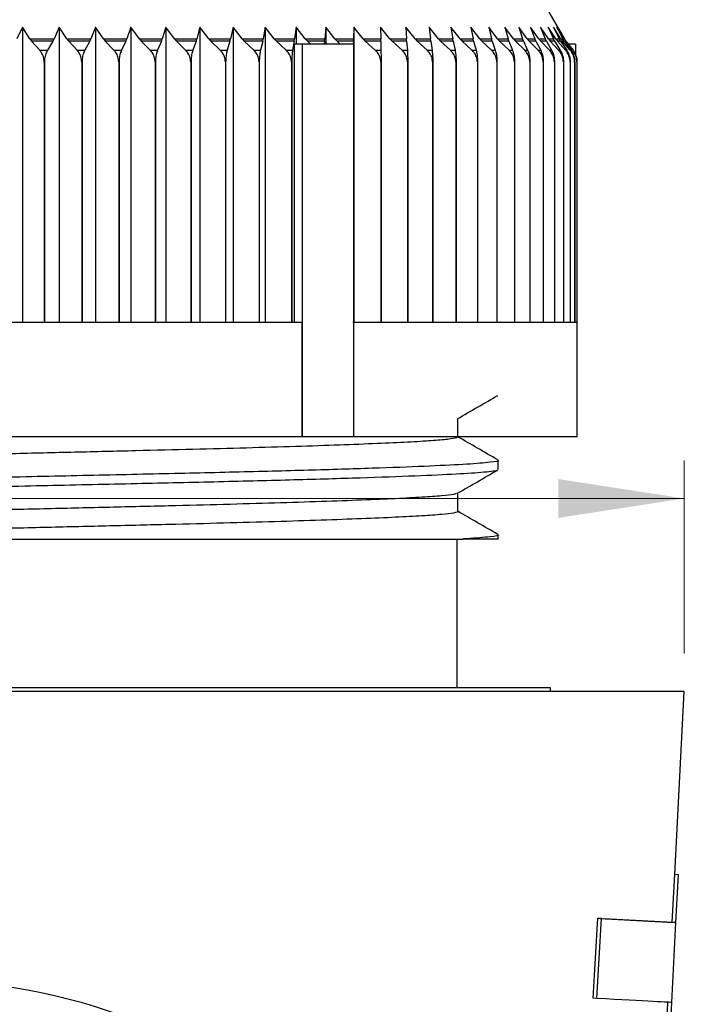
# Model space of a CAD drawing. Header units: millimetres. Extents: x 0 to 420, y 0 to 297.
# Tile 30 of 64: x 186 to 203, y 231 to 256. Entities that reach past the tile are written whole.
import ezdxf

# ---------------------------------------------------------------- set-up
doc = ezdxf.new("R2010")
doc.units = ezdxf.units.MM
doc.styles.add('SLDTEXTSTYLE1', font='TXT', dxfattribs={"width": 0.75})
doc.dimstyles.new('SLDDIMSTYLE0', dxfattribs={"dimtxt": 3.5, "dimasz": 3.302, "dimexe": 0, "dimexo": 0.0625, "dimgap": 0.875, "dimtad": 1, "dimrnd": 1e-09, "dimzin": 12, "dimdsep": 46, "dimtxsty": 'SLDTEXTSTYLE1', "dimsah": 1, "dimcen": 0.09, "dimadec": 0, "dimazin": 3, "dimtfac": 1, "dimtofl": 0, "dimtmove": 0, "dimatfit": 3, "dimfxl": 0, "dimfrac": 2, "dimtolj": 1, "dimtzin": 12, "dimarcsym": 0})

# ---------------------------------------------------------------- blocks, each defined once
blk = doc.blocks.new('_D_9')
at = {"color": 7, "linetype": 'Continuous', "lineweight": 0}
for p, q in [((163.751, 239.871), (163.751, 244.934)), ((203.371, 239.871), (203.371, 244.934)), ((163.751, 243.934), (145.117, 243.934)), ((163.751, 243.934), (203.371, 243.934))]:
    blk.add_line(p, q, dxfattribs=at)
at = {"color": 7, "linetype": 'Continuous', "lineweight": 18}
for points in [[(163.751, 243.934), (167.053, 243.426), (167.053, 244.442)], [(203.371, 243.934), (200.069, 244.442), (200.069, 243.426)]]:
    blk.add_solid(points, dxfattribs=at)
at = {"color": 7, "linetype": 'Continuous', "lineweight": 18, "char_height": 3.5, "attachment_point": 1, "style": 'SLDTEXTSTYLE1'}
for s, insert in [('%%c', (145.117, 248.446)), ('39,62', (150.395, 248.499))]:
    blk.add_mtext(s, dxfattribs=dict(at, insert=insert))
blk = doc.blocks.new('_D_10')
at = {"color": 7, "linetype": 'Continuous', "lineweight": 0}
for p, q in [((164.561, 224.471), (164.561, 227.294)), ((202.561, 224.471), (202.561, 227.294)), ((164.561, 226.294), (153.998, 226.294)), ((164.561, 226.294), (202.561, 226.294))]:
    blk.add_line(p, q, dxfattribs=at)
at = {"color": 7, "linetype": 'Continuous', "lineweight": 18}
for points in [[(164.561, 226.294), (167.863, 225.786), (167.863, 226.802)], [(202.561, 226.294), (199.259, 226.802), (199.259, 225.786)]]:
    blk.add_solid(points, dxfattribs=at)
at = {"color": 7, "linetype": 'Continuous', "lineweight": 18, "insert": (153.998, 230.805), "char_height": 3.5, "attachment_point": 1, "style": 'SLDTEXTSTYLE1'}
blk.add_mtext('38', dxfattribs=at)

msp = doc.modelspace()

# ---------------------------------------------------------------- linework, layer by layer
at = {"color": 7, "linetype": 'Continuous', "lineweight": 25}
for p, q in [((200.06809, 256.26571), (199.82715, 256.68618)), ((186.0103, 256.29138), (185.86462, 255.9873)), ((186.20746, 255.9873), (186.0103, 256.29138)), ((186.0103, 256.29138), (186.0103, 248.55104)), ((186.97219, 256.29138), (186.83846, 255.9873)), ((187.17764, 255.9873), (186.97219, 256.29138)), ((186.97219, 256.29138), (186.97219, 248.55104)), ((187.92211, 256.29138), (187.80077, 255.9873)), ((188.13512, 255.9873), (187.92211, 256.29138)), ((187.92211, 256.29138), (187.92211, 248.55104)), ((188.8567, 256.29138), (188.7482, 255.9873)), ((189.07653, 255.9873), (188.8567, 256.29138)), ((188.8567, 256.29138), (188.8567, 248.55104)), ((189.77269, 256.29138), (189.6774, 255.9873)), ((189.99856, 255.9873), (189.77269, 256.29138)), ((189.77269, 256.29138), (189.77269, 248.55104)), ((190.66686, 256.29138), (190.58512, 255.9873)), ((190.89798, 255.9873), (190.66686, 256.29138)), ((190.66686, 256.29138), (190.66686, 248.55104)), ((191.53608, 256.29138), (191.46817, 255.9873)), ((191.77163, 255.9873), (191.53608, 256.29138)), ((191.53608, 256.29138), (191.53608, 248.55104)), ((192.37727, 256.29138), (192.32344, 255.9873)), ((192.61643, 255.9873), (192.37727, 256.29138)), ((192.37727, 256.29138), (192.37727, 248.55104)), ((193.1875, 256.29138), (193.14793, 255.9873)), ((193.42943, 255.9873), (193.1875, 256.29138)), ((193.1875, 256.29138), (193.1875, 255.85104)), ((193.96392, 256.29138), (193.93875, 255.9873)), ((194.20777, 255.9873), (193.96392, 256.29138)), ((193.96392, 256.29138), (193.96392, 255.85104)), ((194.70379, 256.29138), (194.69311, 255.9873)), ((194.9487, 255.9873), (194.70379, 256.29138)), ((194.70379, 256.29138), (194.70379, 248.55104)), ((195.64964, 255.9873), (195.40452, 256.29138)), ((195.40452, 256.29138), (195.40837, 255.9873)), ((196.30811, 255.9873), (196.06365, 256.29138)), ((196.06365, 256.29138), (196.08202, 255.9873)), ((196.92181, 255.9873), (196.67887, 256.29138)), ((196.67887, 256.29138), (196.71168, 255.9873)), ((197.48857, 255.9873), (197.248, 256.29138)), ((197.248, 256.29138), (197.29515, 255.9873)), ((198.00642, 255.9873), (197.76906, 256.29138)), ((197.76906, 256.29138), (197.83038, 255.9873)), ((198.47352, 255.9873), (198.24022, 256.29138)), ((198.24022, 256.29138), (198.31549, 255.9873)), ((198.88824, 255.9873), (198.65981, 256.29138)), ((198.65981, 256.29138), (198.74876, 255.9873)), ((199.24912, 255.9873), (199.02636, 256.29138)), ((199.02636, 256.29138), (199.12869, 255.9873)), ((199.5549, 255.9873), (199.33859, 256.29138)), ((199.33859, 256.29138), (199.45394, 255.9873)), ((199.8045, 255.9873), (199.5954, 256.29138)), ((199.5954, 256.29138), (199.72336, 255.9873)), ((199.99704, 255.9873), (199.79589, 256.29138)), ((199.79589, 256.29138), (199.93601, 255.9873)), ((200.13184, 255.9873), (199.93935, 256.29138)), ((199.93935, 256.29138), (200.09114, 255.9873)), ((200.20844, 255.9873), (200.02528, 256.29138)), ((200.02528, 256.29138), (200.18821, 255.9873)), ((200.06804, 256.26568), (200.22687, 255.9873)), ((186.20746, 255.9873), (186.83846, 255.9873)), ((186.20746, 255.9873), (186.25151, 255.9289)), ((186.46224, 255.68646), (186.25151, 255.9289)), ((186.80858, 255.9289), (186.25151, 255.9289)), ((186.80858, 255.9289), (186.66564, 255.68646)), ((186.80858, 255.9289), (186.83846, 255.9873)), ((187.17764, 255.9873), (187.80077, 255.9873)), ((187.17764, 255.9873), (187.22354, 255.9289)), ((187.44312, 255.68646), (187.22354, 255.9289)), ((187.77367, 255.9289), (187.22354, 255.9289)), ((187.77367, 255.9289), (187.64399, 255.68646)), ((187.77367, 255.9289), (187.80077, 255.9873)), ((188.13512, 255.9873), (188.7482, 255.9873)), ((188.13512, 255.9873), (188.18271, 255.9289)), ((188.41037, 255.68646), (188.18271, 255.9289)), ((188.72396, 255.9289), (188.18271, 255.9289)), ((188.72396, 255.9289), (188.608, 255.68646)), ((188.72396, 255.9289), (188.7482, 255.9873)), ((189.07653, 255.9873), (189.6774, 255.9873)), ((189.07653, 255.9873), (189.12564, 255.9289)), ((189.36058, 255.68646), (189.12564, 255.9289)), ((189.65612, 255.9289), (189.12564, 255.9289)), ((189.65612, 255.9289), (189.55428, 255.68646)), ((189.65612, 255.9289), (189.6774, 255.9873)), ((189.99856, 255.9873), (190.58512, 255.9873)), ((189.99856, 255.9873), (190.04902, 255.9289)), ((190.29042, 255.68646), (190.04902, 255.9289)), ((190.56686, 255.9289), (190.04902, 255.9289)), ((190.56686, 255.9289), (190.4795, 255.68646)), ((190.56686, 255.9289), (190.58512, 255.9873)), ((190.89798, 255.9873), (191.46817, 255.9873)), ((190.89798, 255.9873), (190.94961, 255.9289)), ((191.19662, 255.68646), (190.94961, 255.9289)), ((191.453, 255.9289), (190.94961, 255.9289)), ((191.453, 255.9289), (191.38043, 255.68646)), ((191.453, 255.9289), (191.46817, 255.9873)), ((191.77163, 255.9873), (192.32344, 255.9873)), ((191.77163, 255.9873), (191.82425, 255.9289)), ((192.076, 255.68646), (191.82425, 255.9289)), ((192.31142, 255.9289), (191.82425, 255.9289)), ((192.31142, 255.9289), (192.25388, 255.68646)), ((192.31142, 255.9289), (192.32344, 255.9873)), ((192.61643, 255.9873), (193.14793, 255.9873)), ((192.61643, 255.9873), (192.66986, 255.9289)), ((192.92547, 255.68646), (192.66986, 255.9289)), ((193.13909, 255.9289), (192.66986, 255.9289)), ((193.13909, 255.9289), (193.0968, 255.68646)), ((193.13909, 255.9289), (193.14793, 255.9873)), ((193.42943, 255.9873), (193.93875, 255.9873)), ((193.42943, 255.9873), (193.48348, 255.9289)), ((193.93313, 255.9289), (193.48348, 255.9289)), ((193.56682, 255.85104), (193.48348, 255.9289)), ((193.93313, 255.9289), (193.92446, 255.85104)), ((193.93313, 255.9289), (193.93875, 255.9873)), ((194.20777, 255.9873), (194.69311, 255.9873)), ((194.20777, 255.9873), (194.26224, 255.9289)), ((194.34624, 255.85104), (194.26224, 255.9289)), ((194.69073, 255.9289), (194.26224, 255.9289)), ((194.69073, 255.9289), (194.68706, 255.85104)), ((194.69073, 255.9289), (194.69311, 255.9873)), ((194.9487, 255.9873), (195.40837, 255.9873)), ((194.9487, 255.9873), (195.00342, 255.9289)), ((195.26517, 255.68646), (195.00342, 255.9289)), ((195.40923, 255.9289), (195.00342, 255.9289)), ((195.40923, 255.9289), (195.40837, 255.9873)), ((195.40923, 255.9289), (195.41335, 255.68646)), ((195.64964, 255.9873), (196.08202, 255.9873)), ((195.64964, 255.9873), (195.7044, 255.9289)), ((195.96637, 255.68646), (195.7044, 255.9289)), ((196.08612, 255.9289), (195.7044, 255.9289)), ((196.08612, 255.9289), (196.08202, 255.9873)), ((196.08612, 255.9289), (196.10575, 255.68646)), ((196.30811, 255.9873), (196.71168, 255.9873)), ((196.30811, 255.9873), (196.36272, 255.9289)), ((196.62399, 255.68646), (196.36272, 255.9289)), ((196.71901, 255.9289), (196.36272, 255.9289)), ((196.71901, 255.9289), (196.71168, 255.9873)), ((196.71901, 255.9289), (196.75408, 255.68646)), ((196.92181, 255.9873), (197.29515, 255.9873)), ((196.92181, 255.9873), (196.97608, 255.9289)), ((197.23572, 255.68646), (196.97608, 255.9289)), ((197.30569, 255.9289), (196.97608, 255.9289)), ((197.30569, 255.9289), (197.29515, 255.9873)), ((197.30569, 255.9289), (197.35608, 255.68646)), ((197.48857, 255.9873), (197.83038, 255.9873)), ((197.48857, 255.9873), (197.54232, 255.9289)), ((197.79943, 255.68646), (197.54232, 255.9289)), ((197.84408, 255.9289), (197.54232, 255.9289)), ((197.84408, 255.9289), (197.83038, 255.9873)), ((197.84408, 255.9289), (197.90961, 255.68646)), ((198.00642, 255.9873), (198.31549, 255.9873)), ((198.00642, 255.9873), (198.05944, 255.9289)), ((198.31312, 255.68646), (198.05944, 255.9289)), ((198.3323, 255.9289), (198.05944, 255.9289)), ((198.3323, 255.9289), (198.31549, 255.9873)), ((198.3323, 255.9289), (198.41275, 255.68646)), ((198.47352, 255.9873), (198.74876, 255.9873)), ((198.47352, 255.9873), (198.52564, 255.9289)), ((198.77499, 255.68646), (198.52564, 255.9289)), ((198.76864, 255.9289), (198.52564, 255.9289)), ((198.76864, 255.9289), (198.74876, 255.9873)), ((198.76864, 255.9289), (198.86371, 255.68646)), ((198.88824, 255.9873), (199.12869, 255.9873)), ((198.88824, 255.9873), (198.93927, 255.9289)), ((199.18342, 255.68646), (198.93927, 255.9289)), ((199.15156, 255.9289), (198.93927, 255.9289)), ((199.15156, 255.9289), (199.12869, 255.9873)), ((199.15156, 255.9289), (199.26093, 255.68646)), ((199.24912, 255.9873), (199.45394, 255.9873)), ((199.24912, 255.9873), (199.29889, 255.9289)), ((199.53697, 255.68646), (199.29889, 255.9289)), ((199.47971, 255.9289), (199.29889, 255.9289)), ((199.47971, 255.9289), (199.45394, 255.9873)), ((199.47971, 255.9289), (199.603, 255.68646)), ((199.5549, 255.9873), (199.72336, 255.9873)), ((199.5549, 255.9873), (199.60322, 255.9289)), ((199.83441, 255.68646), (199.60322, 255.9289)), ((199.75195, 255.9289), (199.60322, 255.9289)), ((199.75195, 255.9289), (199.72336, 255.9873)), ((199.75195, 255.9289), (199.88871, 255.68646)), ((199.8045, 255.9873), (199.93601, 255.9873)), ((199.8045, 255.9873), (199.85121, 255.9289)), ((200.07468, 255.68646), (199.85121, 255.9289)), ((199.96732, 255.9289), (199.85121, 255.9289)), ((199.96732, 255.9289), (199.93601, 255.9873)), ((199.96732, 255.9289), (200.11708, 255.68646)), ((199.99704, 255.9873), (200.09114, 255.9873)), ((199.99704, 255.9873), (200.04197, 255.9289)), ((200.25695, 255.68646), (200.04197, 255.9289)), ((200.12506, 255.9289), (200.04197, 255.9289)), ((200.12506, 255.9289), (200.09114, 255.9873)), ((200.12506, 255.9289), (200.28729, 255.68646)), ((200.13184, 255.9873), (200.18821, 255.9873)), ((200.13184, 255.9873), (200.17485, 255.9289)), ((200.38058, 255.68646), (200.17485, 255.9289)), ((200.22461, 255.9289), (200.17485, 255.9289)), ((200.22461, 255.9289), (200.18821, 255.9873)), ((200.20844, 255.9873), (200.22687, 255.9873)), ((200.20844, 255.9873), (200.24936, 255.9289)), ((200.22461, 255.9289), (200.39875, 255.68646)), ((200.26563, 255.9289), (200.22687, 255.9873)), ((200.44512, 255.68646), (200.24936, 255.9289)), ((200.26563, 255.9289), (200.24936, 255.9289)), ((200.26563, 255.9289), (200.45106, 255.68646)), ((186.46224, 255.68646), (186.66564, 255.68646)), ((187.44312, 255.68646), (187.64399, 255.68646)), ((188.41037, 255.68646), (188.608, 255.68646)), ((189.36058, 255.68646), (189.55428, 255.68646)), ((190.29042, 255.68646), (190.4795, 255.68646)), ((191.19662, 255.68646), (191.38043, 255.68646)), ((192.076, 255.68646), (192.25388, 255.68646)), ((192.92547, 255.68646), (193.0968, 255.68646)), ((193.1439, 248.55104), (193.1439, 255.85104)), ((193.35119, 255.85104), (193.1439, 255.85104)), ((193.35119, 255.85104), (193.35119, 245.55104)), ((194.69126, 255.85104), (193.35119, 255.85104)), ((194.69126, 255.85104), (194.69126, 245.55104)), ((195.26517, 255.68646), (195.41335, 255.68646)), ((195.96637, 255.68646), (196.10575, 255.68646)), ((196.62399, 255.68646), (196.75408, 255.68646)), ((197.23572, 255.68646), (197.35608, 255.68646)), ((197.79943, 255.68646), (197.90961, 255.68646)), ((198.31312, 255.68646), (198.41275, 255.68646)), ((198.77499, 255.68646), (198.86371, 255.68646)), ((199.18342, 255.68646), (199.26093, 255.68646)), ((199.53697, 255.68646), (199.603, 255.68646)), ((199.83441, 255.68646), (199.88871, 255.68646)), ((200.07468, 255.68646), (200.11708, 255.68646)), ((200.25695, 255.68646), (200.28729, 255.68646)), ((200.51425, 255.85104), (200.32518, 255.85104)), ((200.38058, 255.68646), (200.39875, 255.68646)), ((200.44512, 255.68646), (200.45106, 255.68646)), ((200.51425, 255.85104), (200.51425, 255.57468)), ((186.57901, 255.37946), (186.57901, 248.55104)), ((186.58643, 255.37946), (186.57901, 255.37946)), ((186.58643, 255.37946), (186.58643, 248.55104)), ((187.5648, 255.37946), (187.5648, 248.55104)), ((187.57213, 255.37946), (187.5648, 255.37946)), ((187.57213, 255.37946), (187.57213, 248.55104)), ((188.53653, 255.37946), (188.53653, 248.55104)), ((188.54374, 255.37946), (188.53653, 255.37946)), ((188.54374, 255.37946), (188.54374, 248.55104)), ((189.49078, 255.37946), (189.49078, 248.55104)), ((189.49784, 255.37946), (189.49078, 255.37946)), ((189.49784, 255.37946), (189.49784, 248.55104)), ((190.4242, 255.37946), (190.4242, 248.55104)), ((190.43109, 255.37946), (190.4242, 255.37946)), ((190.43109, 255.37946), (190.43109, 248.55104)), ((191.33351, 255.37946), (191.33351, 248.55104)), ((191.34021, 255.37946), (191.33351, 255.37946)), ((191.34021, 255.37946), (191.34021, 248.55104)), ((192.21551, 255.37946), (192.21551, 248.55104)), ((192.222, 255.37946), (192.21551, 255.37946)), ((192.222, 255.37946), (192.222, 248.55104)), ((193.06712, 255.37946), (193.06712, 248.55104)), ((193.07337, 255.37946), (193.06712, 255.37946)), ((193.07337, 255.37946), (193.07337, 248.55104)), ((195.41023, 255.37946), (195.41023, 248.55104)), ((195.41563, 255.37946), (195.41023, 255.37946)), ((195.41563, 255.37946), (195.41563, 248.55104)), ((196.11154, 255.37946), (196.11154, 248.55104)), ((196.11662, 255.37946), (196.11154, 255.37946)), ((196.11662, 255.37946), (196.11662, 248.55104)), ((196.76877, 255.37946), (196.76877, 248.55104)), ((196.77352, 255.37946), (196.76877, 255.37946)), ((196.77352, 255.37946), (196.77352, 248.55104)), ((197.37961, 255.37946), (197.37961, 248.55104)), ((197.384, 255.37946), (197.37961, 255.37946)), ((197.384, 255.37946), (197.384, 248.55104)), ((197.94191, 255.37946), (197.94191, 248.55104)), ((197.94593, 255.37946), (197.94191, 255.37946)), ((197.94593, 255.37946), (197.94593, 248.55104)), ((198.45369, 255.37946), (198.45369, 248.55104)), ((198.45733, 255.37946), (198.45369, 255.37946)), ((198.45733, 255.37946), (198.45733, 248.55104)), ((198.91317, 255.37946), (198.91317, 248.55104)), ((198.9164, 255.37946), (198.91317, 255.37946)), ((198.9164, 255.37946), (198.9164, 248.55104)), ((199.31871, 255.37946), (199.31871, 248.55104)), ((199.32154, 255.37946), (199.31871, 255.37946)), ((199.32154, 255.37946), (199.32154, 248.55104)), ((199.66891, 255.37946), (199.66891, 248.55104)), ((199.67132, 255.37946), (199.66891, 255.37946)), ((199.67132, 255.37946), (199.67132, 248.55104)), ((199.96252, 255.37946), (199.96252, 248.55104)), ((199.9645, 255.37946), (199.96252, 255.37946)), ((199.9645, 255.37946), (199.9645, 248.55104)), ((200.19853, 255.37946), (200.19853, 248.55104)), ((200.20007, 255.37946), (200.19853, 255.37946)), ((200.20007, 255.37946), (200.20007, 248.55104)), ((200.37609, 255.37946), (200.37609, 248.55104)), ((200.37719, 255.37946), (200.37609, 255.37946)), ((200.37719, 255.37946), (200.37719, 248.55104)), ((200.49459, 255.37946), (200.49459, 248.55104)), ((200.49525, 255.37946), (200.49459, 255.37946)), ((200.49525, 255.37946), (200.49525, 248.55104)), ((200.5536, 255.37946), (200.5536, 248.55104)), ((200.55382, 255.37946), (200.5536, 255.37946)), ((200.55382, 255.37946), (200.55382, 248.55104)), ((186.57901, 248.55104), (185.59011, 248.55104)), ((187.5648, 248.55104), (186.58643, 248.55104)), ((188.53653, 248.55104), (187.57213, 248.55104)), ((189.49078, 248.55104), (188.54374, 248.55104)), ((190.4242, 248.55104), (189.49784, 248.55104)), ((191.33351, 248.55104), (190.43109, 248.55104)), ((192.21551, 248.55104), (191.34021, 248.55104)), ((193.06712, 248.55104), (192.222, 248.55104)), ((193.33811, 248.55104), (193.07337, 248.55104)), ((193.33811, 248.55104), (193.33811, 245.55104)), ((195.41023, 248.55104), (194.67818, 248.55104)), ((196.11154, 248.55104), (195.41563, 248.55104)), ((196.76877, 248.55104), (196.11662, 248.55104)), ((197.37961, 248.55104), (196.77352, 248.55104)), ((197.94191, 248.55104), (197.384, 248.55104)), ((198.45369, 248.55104), (197.94593, 248.55104)), ((198.91317, 248.55104), (198.45733, 248.55104)), ((199.31871, 248.55104), (198.9164, 248.55104)), ((199.66891, 248.55104), (199.32154, 248.55104)), ((199.96252, 248.55104), (199.67132, 248.55104)), ((200.19853, 248.55104), (199.9645, 248.55104)), ((200.37609, 248.55104), (200.20007, 248.55104)), ((200.49459, 248.55104), (200.37719, 248.55104)), ((200.5536, 248.55104), (200.49525, 248.55104)), ((200.56074, 248.55104), (200.55382, 248.55104)), ((200.56074, 245.55104), (200.56074, 248.55104)), ((193.33811, 245.55104), (177.9816, 245.55104)), ((193.35119, 245.55104), (193.33811, 245.55104)), ((194.69126, 245.55104), (193.35119, 245.55104)), ((200.56074, 245.55104), (194.67818, 245.55104)), ((198.48574, 244.69176), (198.48574, 244.93608)), ((198.48574, 242.87104), (198.48574, 242.98224)), ((197.41074, 238.97104), (197.41074, 242.87104)), ((198.48574, 242.87104), (197.55735, 242.87104)), ((199.86074, 238.97104), (167.26074, 238.97104)), ((203.37074, 238.87104), (183.56074, 238.87104)), ((199.86074, 238.87104), (199.86074, 238.97104)), ((203.11823, 234.0703), (203.37074, 238.87104)), ((203.05255, 232.82152), (203.1182, 234.0698)), ((203.21807, 234.06454), (203.1182, 234.0698)), ((203.15241, 232.81627), (203.21807, 234.06454)), ((200.98424, 230.82919), (201.10524, 232.9257)), ((201.07398, 230.82394), (201.1951, 232.92045)), ((201.1951, 232.92045), (201.10524, 232.9257)), ((203.04214, 230.71967), (203.15238, 232.81576)), ((203.15241, 232.81627), (203.05255, 232.82152)), ((201.07398, 230.82394), (200.98424, 230.82919)), ((202.87659, 229.47615), (202.94225, 230.72442)), ((202.97645, 229.47089), (203.04211, 230.71917))]:
    msp.add_line(p, q, dxfattribs=at)
msp.add_circle((183.56074, 216.70104), 14.575, dxfattribs=at)
for points, knots in [([(186.57901, 255.37946), (186.57495, 255.42457), (186.56683, 255.51468), (186.51709, 255.61714), (186.47703, 255.66777), (186.46224, 255.68646)], [0, 0, 0, 0, 0.3874503, 0.77384192, 1, 1, 1, 1]), ([(186.66564, 255.68646), (186.64699, 255.64928), (186.60953, 255.57458), (186.58817, 255.46031), (186.58676, 255.39459), (186.58643, 255.37946)], [0, 0, 0, 0, 0.43279435, 0.86945401, 1, 1, 1, 1]), ([(187.5648, 255.37946), (187.56057, 255.42457), (187.55211, 255.51468), (187.50028, 255.61714), (187.45853, 255.66777), (187.44312, 255.68646)], [0, 0, 0, 0, 0.3874503, 0.77384192, 1, 1, 1, 1]), ([(187.64399, 255.68646), (187.62707, 255.64928), (187.59308, 255.57458), (187.57371, 255.46031), (187.57242, 255.39459), (187.57213, 255.37946)], [0, 0, 0, 0, 0.43279435, 0.86945401, 1, 1, 1, 1]), ([(188.53653, 255.37946), (188.53214, 255.42457), (188.52337, 255.51468), (188.46963, 255.61714), (188.42635, 255.66777), (188.41037, 255.68646)], [0, 0, 0, 0, 0.3874503, 0.77384192, 1, 1, 1, 1]), ([(188.608, 255.68646), (188.59287, 255.64928), (188.56248, 255.57458), (188.54515, 255.46031), (188.544, 255.39459), (188.54374, 255.37946)], [0, 0, 0, 0, 0.43279435, 0.86945401, 1, 1, 1, 1]), ([(189.49078, 255.37946), (189.48625, 255.42457), (189.47719, 255.51468), (189.42173, 255.61714), (189.37707, 255.66777), (189.36058, 255.68646)], [0, 0, 0, 0, 0.3874503, 0.77384192, 1, 1, 1, 1]), ([(189.55428, 255.68646), (189.54099, 255.64928), (189.5143, 255.57458), (189.49908, 255.46031), (189.49807, 255.39459), (189.49784, 255.37946)], [0, 0, 0, 0, 0.43279435, 0.86945401, 1, 1, 1, 1]), ([(190.4242, 255.37946), (190.41954, 255.42457), (190.41024, 255.51468), (190.35325, 255.61714), (190.30736, 255.66777), (190.29042, 255.68646)], [0, 0, 0, 0, 0.3874503, 0.77384192, 1, 1, 1, 1]), ([(190.4795, 255.68646), (190.4681, 255.64928), (190.44521, 255.57458), (190.43215, 255.46031), (190.43129, 255.39459), (190.43109, 255.37946)], [0, 0, 0, 0, 0.43279435, 0.86945401, 1, 1, 1, 1]), ([(191.33351, 255.37946), (191.32874, 255.42457), (191.31923, 255.51468), (191.26092, 255.61714), (191.21396, 255.66777), (191.19662, 255.68646)], [0, 0, 0, 0, 0.3874503, 0.77384192, 1, 1, 1, 1]), ([(191.38043, 255.68646), (191.37096, 255.64928), (191.35194, 255.57458), (191.34109, 255.46031), (191.34037, 255.39459), (191.34021, 255.37946)], [0, 0, 0, 0, 0.432794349, 0.869454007, 1, 1, 1, 1]), ([(192.21551, 255.37946), (192.21066, 255.42457), (192.20096, 255.51468), (192.14153, 255.61714), (192.09367, 255.66777), (192.076, 255.68646)], [0, 0, 0, 0, 0.3874503, 0.77384192, 1, 1, 1, 1]), ([(192.25388, 255.68646), (192.24638, 255.64928), (192.2313, 255.57458), (192.2227, 255.46031), (192.22213, 255.39459), (192.222, 255.37946)], [0, 0, 0, 0, 0.432794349, 0.869454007, 1, 1, 1, 1]), ([(193.06712, 255.37946), (193.06219, 255.42457), (193.05234, 255.51468), (192.99201, 255.61714), (192.94341, 255.66777), (192.92547, 255.68646)], [0, 0, 0, 0, 0.3874503, 0.77384192, 1, 1, 1, 1]), ([(193.0968, 255.68646), (193.09129, 255.64928), (193.0802, 255.57458), (193.07388, 255.46031), (193.07346, 255.39459), (193.07337, 255.37946)], [0, 0, 0, 0, 0.43279435, 0.86945401, 1, 1, 1, 1]), ([(195.41023, 255.37946), (195.40518, 255.42457), (195.39509, 255.51468), (195.3333, 255.61714), (195.28354, 255.66777), (195.26517, 255.68646)], [0, 0, 0, 0, 0.3874503, 0.77384192, 1, 1, 1, 1]), ([(195.41335, 255.68646), (195.41389, 255.64928), (195.41496, 255.57458), (195.41558, 255.46031), (195.41562, 255.39459), (195.41563, 255.37946)], [0, 0, 0, 0, 0.43279435, 0.86945401, 1, 1, 1, 1]), ([(196.11154, 255.37946), (196.10649, 255.42457), (196.0964, 255.51468), (196.03456, 255.61714), (195.98475, 255.66777), (195.96637, 255.68646)], [0, 0, 0, 0, 0.3874503, 0.77384192, 1, 1, 1, 1]), ([(196.10575, 255.68646), (196.10831, 255.64928), (196.11345, 255.57458), (196.11639, 255.46031), (196.11658, 255.39459), (196.11662, 255.37946)], [0, 0, 0, 0, 0.43279435, 0.86945401, 1, 1, 1, 1]), ([(196.76877, 255.37946), (196.76373, 255.42457), (196.75367, 255.51468), (196.692, 255.61714), (196.64233, 255.66777), (196.62399, 255.68646)], [0, 0, 0, 0, 0.3874503, 0.77384192, 1, 1, 1, 1]), ([(196.75408, 255.68646), (196.75866, 255.64928), (196.76785, 255.57458), (196.77309, 255.46031), (196.77344, 255.39459), (196.77352, 255.37946)], [0, 0, 0, 0, 0.43279435, 0.86945401, 1, 1, 1, 1]), ([(197.37961, 255.37946), (197.3746, 255.42457), (197.3646, 255.51468), (197.30331, 255.61714), (197.25395, 255.66777), (197.23572, 255.68646)], [0, 0, 0, 0, 0.3874503, 0.77384192, 1, 1, 1, 1]), ([(197.35608, 255.68646), (197.36265, 255.64928), (197.37586, 255.57458), (197.38339, 255.46031), (197.38389, 255.39459), (197.384, 255.37946)], [0, 0, 0, 0, 0.432794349, 0.869454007, 1, 1, 1, 1]), ([(197.94191, 255.37946), (197.93695, 255.42457), (197.92705, 255.51468), (197.86635, 255.61714), (197.81747, 255.66777), (197.79943, 255.68646)], [0, 0, 0, 0, 0.3874503, 0.77384192, 1, 1, 1, 1]), ([(197.90961, 255.68646), (197.91816, 255.64928), (197.93534, 255.57458), (197.94513, 255.46031), (197.94578, 255.39459), (197.94593, 255.37946)], [0, 0, 0, 0, 0.43279435, 0.86945401, 1, 1, 1, 1]), ([(198.45369, 255.37946), (198.4488, 255.42457), (198.43903, 255.51468), (198.37915, 255.61714), (198.33092, 255.66777), (198.31312, 255.68646)], [0, 0, 0, 0, 0.387450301, 0.773841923, 1, 1, 1, 1]), ([(198.41275, 255.68646), (198.42324, 255.64928), (198.44433, 255.57458), (198.45635, 255.46031), (198.45714, 255.39459), (198.45733, 255.37946)], [0, 0, 0, 0, 0.43279435, 0.86945401, 1, 1, 1, 1]), ([(198.91317, 255.37946), (198.90836, 255.42457), (198.89875, 255.51468), (198.83989, 255.61714), (198.79249, 255.66777), (198.77499, 255.68646)], [0, 0, 0, 0, 0.3874503, 0.77384192, 1, 1, 1, 1]), ([(198.86371, 255.68646), (198.87612, 255.64928), (198.90104, 255.57458), (198.91524, 255.46031), (198.91618, 255.39459), (198.9164, 255.37946)], [0, 0, 0, 0, 0.43279435, 0.86945401, 1, 1, 1, 1]), ([(199.31871, 255.37946), (199.314, 255.42457), (199.3046, 255.51468), (199.24697, 255.61714), (199.20055, 255.66777), (199.18342, 255.68646)], [0, 0, 0, 0, 0.3874503, 0.77384192, 1, 1, 1, 1]), ([(199.26093, 255.68646), (199.2752, 255.64928), (199.30386, 255.57458), (199.32021, 255.46031), (199.32129, 255.39459), (199.32154, 255.37946)], [0, 0, 0, 0, 0.43279435, 0.86945401, 1, 1, 1, 1]), ([(199.66891, 255.37946), (199.66432, 255.42457), (199.65514, 255.51468), (199.59894, 255.61714), (199.55368, 255.66777), (199.53697, 255.68646)], [0, 0, 0, 0, 0.3874503, 0.77384192, 1, 1, 1, 1]), ([(199.603, 255.68646), (199.61908, 255.64928), (199.65139, 255.57458), (199.66981, 255.46031), (199.67103, 255.39459), (199.67132, 255.37946)], [0, 0, 0, 0, 0.43279435, 0.86945401, 1, 1, 1, 1]), ([(199.96252, 255.37946), (199.95806, 255.42457), (199.94916, 255.51468), (199.89458, 255.61714), (199.85063, 255.66777), (199.83441, 255.68646)], [0, 0, 0, 0, 0.3874503, 0.77384192, 1, 1, 1, 1]), ([(199.88871, 255.68646), (199.90656, 255.64928), (199.9424, 255.57458), (199.96284, 255.46031), (199.96419, 255.39459), (199.9645, 255.37946)], [0, 0, 0, 0, 0.43279435, 0.86945401, 1, 1, 1, 1]), ([(200.19853, 255.37946), (200.19422, 255.42457), (200.18561, 255.51468), (200.13285, 255.61714), (200.09037, 255.66777), (200.07468, 255.68646)], [0, 0, 0, 0, 0.3874503, 0.77384192, 1, 1, 1, 1]), ([(200.11708, 255.68646), (200.13662, 255.64928), (200.17587, 255.57458), (200.19825, 255.46031), (200.19973, 255.39459), (200.20007, 255.37946)], [0, 0, 0, 0, 0.43279435, 0.86945401, 1, 1, 1, 1]), ([(200.37609, 255.37946), (200.37194, 255.42457), (200.36366, 255.51468), (200.31291, 255.61714), (200.27204, 255.66777), (200.25695, 255.68646)], [0, 0, 0, 0, 0.3874503, 0.77384192, 1, 1, 1, 1]), ([(200.28729, 255.68646), (200.30846, 255.64928), (200.35098, 255.57458), (200.37522, 255.46031), (200.37683, 255.39459), (200.37719, 255.37946)], [0, 0, 0, 0, 0.43279435, 0.86945401, 1, 1, 1, 1]), ([(200.49459, 255.37946), (200.49062, 255.42457), (200.48269, 255.51468), (200.43413, 255.61714), (200.39502, 255.66777), (200.38058, 255.68646)], [0, 0, 0, 0, 0.3874503, 0.77384192, 1, 1, 1, 1]), ([(200.39875, 255.68646), (200.42147, 255.64928), (200.46711, 255.57458), (200.49313, 255.46031), (200.49485, 255.39459), (200.49525, 255.37946)], [0, 0, 0, 0, 0.43279435, 0.86945401, 1, 1, 1, 1]), ([(200.5536, 255.37946), (200.54983, 255.42457), (200.54229, 255.51468), (200.49608, 255.61714), (200.45886, 255.66777), (200.44512, 255.68646)], [0, 0, 0, 0, 0.3874503, 0.77384192, 1, 1, 1, 1]), ([(200.45106, 255.68646), (200.47525, 255.64928), (200.52385, 255.57458), (200.55156, 255.46031), (200.5534, 255.39459), (200.55382, 255.37946)], [0, 0, 0, 0, 0.43279435, 0.86945401, 1, 1, 1, 1]), ([(197.41712, 246.02257), (197.5935, 246.12449), (197.94628, 246.32832), (198.29906, 246.53214), (198.47546, 246.63405)], [0, 0, 0, 0, 0.49998975, 1, 1, 1, 1]), ([(197.42819, 245.54679), (197.42818, 245.62829), (197.42817, 245.78902), (197.42818, 245.94974), (197.42819, 246.02897)], [0, 0, 0, 0, 0.50706382, 1, 1, 1, 1]), ([(197.40326, 245.54678), (197.40589, 245.53905), (197.41289, 245.51846), (197.19119, 245.48479), (196.76766, 245.44654), (196.14293, 245.40992), (195.33572, 245.37272), (194.34808, 245.33424), (193.19556, 245.29547), (191.90397, 245.25708), (190.49655, 245.22016), (188.98767, 245.18329), (187.39029, 245.14492), (185.72843, 245.10615), (184.03921, 245.06766), (182.35327, 245.0304), (180.68661, 244.99383), (179.05479, 244.95558), (177.48163, 244.91684), (176.0025, 244.87826), (174.64475, 244.8407), (173.42006, 244.80432), (172.3401, 244.76624), (171.42178, 244.72753), (170.68472, 244.68889), (170.14858, 244.65106), (169.80538, 244.61623), (169.74296, 244.59254), (169.71356, 244.58137)], [0, 0, 0, 0, 0.023778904, 0.063327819, 0.102662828, 0.141511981, 0.180518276, 0.219944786, 0.259500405, 0.29888828, 0.337819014, 0.376734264, 0.416113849, 0.455668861, 0.495102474, 0.534123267, 0.572961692, 0.612287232, 0.651834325, 0.691306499, 0.730410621, 0.769201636, 0.808466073, 0.847997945, 0.887501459, 0.926682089, 0.965455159, 1, 1, 1, 1]), ([(198.47684, 244.94695), (198.30031, 245.04894), (197.95077, 245.25089), (197.60121, 245.45286), (197.42819, 245.55282)], [0, 0, 0, 0, 0.50503386, 1, 1, 1, 1]), ([(198.47666, 244.93608), (198.47967, 244.93527), (198.545, 244.91751), (198.30479, 244.88188), (197.73115, 244.83089), (196.74364, 244.78233), (195.42066, 244.73142), (193.77459, 244.67974), (191.86604, 244.62893), (189.74337, 244.58037), (187.45337, 244.52918), (185.05278, 244.47751), (182.62314, 244.42706), (180.22084, 244.37833), (177.89925, 244.32695), (175.72301, 244.2753), (173.76276, 244.22526), (172.05917, 244.17624), (170.65473, 244.12471), (169.58374, 244.07312), (168.91419, 244.0235), (168.6121, 243.98606), (168.66474, 243.96409), (168.67663, 243.95913)], [0, 0, 0, 0, 0.002510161, 0.054619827, 0.106458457, 0.157624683, 0.20940879, 0.26152237, 0.31327372, 0.364446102, 0.416313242, 0.468418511, 0.52007086, 0.571283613, 0.623221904, 0.675306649, 0.726848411, 0.778135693, 0.830133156, 0.882185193, 0.933604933, 0.9850008, 1, 1, 1, 1]), ([(198.45038, 244.68037), (198.45406, 244.6778), (198.48215, 244.65815), (198.15325, 244.62089), (197.4513, 244.5707), (196.34986, 244.52183), (194.91846, 244.47038), (193.18044, 244.41875), (191.19719, 244.36892), (189.01494, 244.31972), (186.68097, 244.26815), (184.26368, 244.21657), (181.83709, 244.16723), (179.45505, 244.11754), (177.17164, 244.06592), (175.06055, 244.01443), (173.17923, 243.9655), (171.56863, 243.91534), (170.26586, 243.86369), (169.31791, 243.81176), (168.73233, 243.76378), (168.68011, 243.73066), (168.65526, 243.71489)], [0, 0, 0, 0, 0.00795248, 0.06065951, 0.11286694, 0.16470879, 0.21728341, 0.26996408, 0.32205436, 0.37398725, 0.42661621, 0.47925822, 0.53122282, 0.58327817, 0.63594924, 0.68854034, 0.74040424, 0.79257998, 0.84528086, 0.89780885, 0.95135979, 1, 1, 1, 1]), ([(197.41752, 244.06896), (197.59391, 244.17088), (197.94669, 244.37471), (198.29948, 244.57853), (198.47587, 244.68044)], [0, 0, 0, 0, 0.49998959, 1, 1, 1, 1]), ([(197.39624, 244.06898), (197.37869, 244.05977), (197.33654, 244.03766), (197.02973, 244.00273), (196.52044, 243.96501), (195.81516, 243.92868), (194.92932, 243.89073), (193.86742, 243.85205), (192.65105, 243.81337), (191.30733, 243.77541), (189.85432, 243.73908), (188.30549, 243.70136), (186.67577, 243.66274), (184.99738, 243.62402), (183.3074, 243.58587), (181.62795, 243.54942), (179.97438, 243.51198), (178.3636, 243.47343), (176.82702, 243.43468), (175.39857, 243.39637), (174.09713, 243.3597), (172.9336, 243.32257), (171.92074, 243.28412), (171.07942, 243.24535), (170.42604, 243.20693), (169.9768, 243.16991), (169.72445, 243.13629), (169.71629, 243.11402), (169.71277, 243.10442)], [0, 0, 0, 0, 0.02821266, 0.06773965, 0.1069261, 0.14573658, 0.18499425, 0.22454777, 0.26410165, 0.30336043, 0.34217114, 0.38135638, 0.42088289, 0.46045639, 0.49978053, 0.53862099, 0.57772692, 0.61721916, 0.65680499, 0.69618747, 0.73508714, 0.77410697, 0.81355774, 0.85314857, 0.89258231, 0.93156881, 0.97049763, 1, 1, 1, 1]), ([(197.42819, 243.59294), (197.42818, 243.67449), (197.42816, 243.83522), (197.42818, 243.99594), (197.42819, 244.07512)], [0, 0, 0, 0, 0.50733735, 1, 1, 1, 1]), ([(197.42463, 243.593), (197.42582, 243.59255), (197.46048, 243.57934), (197.33678, 243.55284), (197.03831, 243.51429), (196.51818, 243.47655), (195.81578, 243.44022), (194.92916, 243.40226), (193.86747, 243.36359), (192.65104, 243.32491), (191.30734, 243.28695), (189.85432, 243.25062), (188.30549, 243.2129), (186.67578, 243.17428), (184.99739, 243.13556), (183.30741, 243.09741), (181.62792, 243.06096), (179.9745, 243.02351), (178.36315, 242.98497), (176.82871, 242.94621), (175.39016, 242.90787), (174.53948, 242.88329), (174.11579, 242.87104)], [0, 0, 0, 0, 0.00188306, 0.05478604, 0.10762718, 0.16001307, 0.21189635, 0.26437745, 0.31725405, 0.37013115, 0.42261373, 0.47449732, 0.52688159, 0.57972208, 0.6326254, 0.68519537, 0.73711872, 0.78939697, 0.84219166, 0.89511145, 0.94775941, 1, 1, 1, 1]), ([(198.47684, 242.9931), (198.30024, 243.09514), (197.95071, 243.29709), (197.60114, 243.49905), (197.42819, 243.59897)], [0, 0, 0, 0, 0.5052533, 1, 1, 1, 1]), ([(198.47666, 242.98224), (198.47967, 242.98142), (198.54502, 242.96366), (198.30221, 242.92802), (197.90231, 242.8918), (197.59154, 242.8731), (197.55735, 242.87104)], [0, 0, 0, 0, 0.02224028, 0.48393733, 0.94323297, 1, 1, 1, 1]), ([(174.11579, 242.87104), (174.74783, 242.87104), (175.96638, 242.87104), (178.09901, 242.87104), (180.323, 242.87104), (182.65996, 242.87104), (185.04527, 242.87104), (187.41694, 242.87104), (189.71638, 242.87104), (191.86129, 242.87104), (193.81398, 242.87104), (195.49548, 242.87104), (196.7494, 242.87104), (197.32224, 242.87104), (197.55735, 242.87104)], [0, 0, 0, 0, 0.09008249, 0.17367648, 0.25727051, 0.3408273, 0.42439669, 0.50922874, 0.59406086, 0.67962686, 0.76520313, 0.85228738, 0.9393717, 1, 1, 1, 1]), ([(201.10524, 232.9257), (201.16818, 232.92228), (201.29407, 232.91543), (201.47152, 232.90583), (201.6405, 232.8967), (201.80013, 232.88811), (201.95054, 232.88004), (202.09159, 232.87248), (202.22324, 232.86545), (202.3454, 232.85894), (202.45802, 232.85295), (202.56105, 232.84748), (202.65442, 232.84253), (202.73809, 232.8381), (202.81202, 232.8342), (202.87617, 232.83081), (202.93051, 232.82795), (202.975, 232.8256), (203.00967, 232.82378), (203.03427, 232.82248), (203.04969, 232.82167), (203.0516, 232.82157), (203.05255, 232.82152)], [0, 0, 0, 0, 0.05000604, 0.10001059, 0.15001381, 0.20001583, 0.2500168, 0.30001685, 0.35001612, 0.40001476, 0.4500129, 0.50001069, 0.55000827, 0.60000577, 0.65000334, 0.70000111, 0.74999924, 0.79999785, 0.84999709, 0.8999971, 0.94999803, 1, 1, 1, 1]), ([(201.1951, 232.92045), (201.83643, 232.88572), (202.32776, 232.85968), (202.98577, 232.82495), (203.15241, 232.81627), (203.15241, 232.81627)], [0, 0, 0, 0, 0.5, 0.5, 1, 1, 1, 1]), ([(203.04211, 230.71917), (203.04211, 230.71917), (202.87451, 230.7279), (202.2128, 230.76282), (201.71874, 230.78902), (201.07398, 230.82394)], [0, 0, 0, 0, 0.5, 0.5, 1, 1, 1, 1])]:
    msp.add_open_spline(points, degree=3, knots=knots, dxfattribs=at)

# ---------------------------------------------------------------- dimensions: what is measured, and where the dimension line sits
at = {"color": 7, "linetype": 'Continuous', "lineweight": 18}
dim = msp.add_linear_dim(base=(203.37074, 243.93421), p1=(163.75074, 238.87104), p2=(203.37074, 238.87104), text='%%c<>', dimstyle='SLDDIMSTYLE0', dxfattribs=at)
dim.commit()
dim.dimension.update_dxf_attribs({"geometry": '_D_9', "text_midpoint": (153.57502, 243.93421), "dimtype": 160})
dim = msp.add_linear_dim(base=(202.56074, 226.29363), p1=(164.56074, 223.47104), p2=(202.56074, 223.47104), angle=0, dimstyle='SLDDIMSTYLE0', dxfattribs=at)
dim.commit()
dim.dimension.update_dxf_attribs({"geometry": '_D_10', "text_midpoint": (156.5843, 226.29363), "dimtype": 160})

doc.saveas('drawing.dxf')
